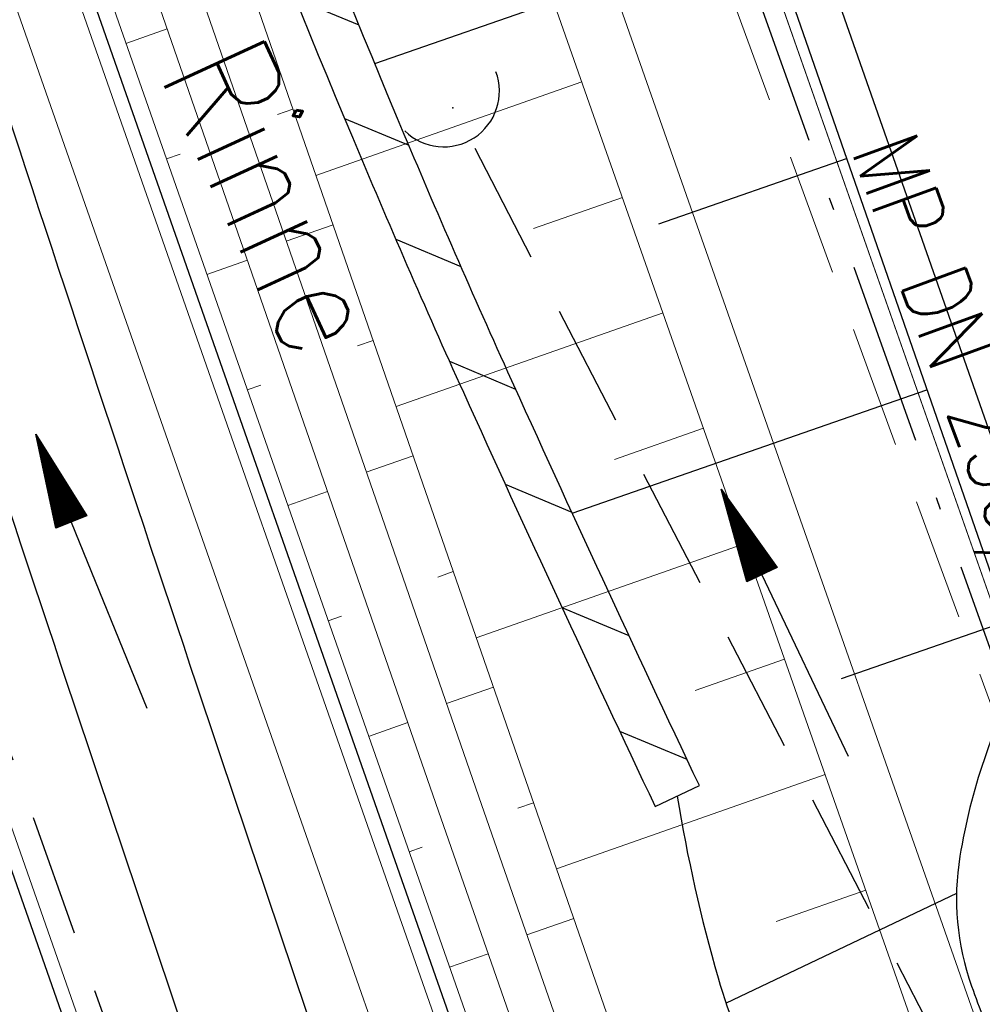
# Model space of a CAD drawing. Extents: x 446740 to 447511, y 442825 to 444215.
# Tile 47 of 94: x 446952 to 446967, y 443853 to 443869. Entities that reach past the tile are written whole.
import ezdxf

# ---------------------------------------------------------------- set-up
doc = ezdxf.new("R2010")
doc.units = 0
doc.header["$LTSCALE"] = 2
doc.header["$MEASUREMENT"] = 0
for name, pattern in [('AUSGEZOGEN', [0]), ('BAB-FM2', [2.6, 1.5, -0.5, 0.1, -0.5]), ('GESTRICH-X2', [1.5, 1, -0.5])]:
    doc.linetypes.add(name, pattern=pattern)
doc.layers.get('0').update_dxf_attribs({"linetype": 'AUSGEZOGEN'})
for name, color, linetype in [('205-GRENZL-BAB', 7, 'AUSGEZOGEN'), ('BAB_FM', 5, 'BAB-FM2'), ('Beschriftung', 7, 'CONTINUOUS'), ('BOESCHG', 250, 'AUSGEZOGEN'), ('DURCHL', 200, 'GESTRICH-X2'), ('FBRTOP', 250, 'AUSGEZOGEN'), ('Hintergrund', 7, 'CONTINUOUS'), ('Hintergrundplan', 7, 'CONTINUOUS'), ('KANAL', 7, 'GESTRICH-X2'), ('MULDE', 250, 'AUSGEZOGEN'), ('NS', 5, 'AUSGEZOGEN'), ('PFEILTOP', 200, 'AUSGEZOGEN'), ('Rinne', 200, 'CONTINUOUS'), ('SCHLITZRINNE', 200, 'AUSGEZOGEN'), ('SCHSYMBOL', 200, 'AUSGEZOGEN'), ('STRASSE', 250, 'AUSGEZOGEN'), ('WEG', 250, 'GESTRICH-X2')]:
    doc.layers.add(name, color=color, linetype=linetype)
doc.styles.add('6', font='txt_____.ttf', dxfattribs={"width": 0.8, "height": 1})
doc.styles.add('ROMANS', font='romans.shx', dxfattribs={"width": 0.8})

# ---------------------------------------------------------------- blocks, each defined once
blk = doc.blocks.new('NOTRUFS')
for p, q in [((-0.7, 0), (-0.357, 0.35)), ((-0.7, 0), (0.7, 0)), ((0.357, -0.35), (0.7, 0))]:
    blk.add_line(p, q)
blk.add_lwpolyline([(-2.143, 4.194), (1.876, 4.194), (1.876, 1.75), (-2.143, 1.75)], close=True)
blk.add_circle((0, 0), 1)
at = {"style": 'ROMANS', "width": 0.8}
blk.add_text('Not', height=1.8, dxfattribs=at).set_placement((-1.982, 2.071))
blk = doc.blocks.new('42')
at = {"color": 0}
blk.add_arc((-0.025, -0.311), 0.91, 12.5363, 167.4637, dxfattribs=at)
blk.add_point((0, 0), dxfattribs=at)
blk = doc.blocks.new('PFEIL2')
at = {"color": 0}
for p, q in [((0.881, -0.271), (0.879, 0.276)), ((0.879, 0.276), (2.429, 0.009)), ((0.911, 0.27), (0.879, 0.265)), ((0.965, 0.261), (0.879, 0.246)), ((1.019, 0.252), (0.879, 0.228)), ((1.073, 0.242), (0.879, 0.209)), ((1.127, 0.233), (0.879, 0.191)), ((1.181, 0.224), (0.879, 0.172)), ((1.235, 0.214), (0.879, 0.154)), ((1.289, 0.205), (0.879, 0.135)), ((1.343, 0.196), (0.879, 0.117)), ((1.397, 0.187), (0.879, 0.098)), ((1.451, 0.177), (0.879, 0.08)), ((1.505, 0.168), (0.879, 0.061)), ((0.88, 0.002), (-2.401, -0.012)), ((1.559, 0.159), (0.88, 0.043)), ((1.613, 0.149), (0.88, 0.024)), ((1.668, 0.14), (0.88, 0.006)), ((1.722, 0.131), (0.88, -0.013)), ((1.776, 0.121), (0.88, -0.031)), ((1.83, 0.112), (0.88, -0.05)), ((1.884, 0.103), (0.88, -0.068)), ((1.938, 0.094), (0.88, -0.087)), ((1.992, 0.084), (0.88, -0.105)), ((2.046, 0.075), (0.88, -0.124)), ((2.1, 0.066), (0.88, -0.142)), ((2.154, 0.056), (0.88, -0.161)), ((2.208, 0.047), (0.88, -0.179)), ((2.262, 0.038), (0.881, -0.198)), ((2.316, 0.029), (0.881, -0.216)), ((2.37, 0.019), (0.881, -0.235)), ((2.424, 0.01), (0.881, -0.253)), ((2.429, 0.009), (0.881, -0.271))]:
    blk.add_line(p, q, dxfattribs=at)

msp = doc.modelspace()

# ---------------------------------------------------------------- hatches: boundary and pattern name
at = {"layer": 'PFEILTOP'}
h = msp.add_hatch(dxfattribs=at)
h.set_pattern_fill('_USER', color=256, scale=1.5, angle=45, style=0, pattern_type=0)
h.set_pattern_definition([(337.271, (446954.8887, 443874.4536), (0.57957, 1.38351), [])])
edge = h.paths.add_edge_path()
edge.add_arc((447346.515, 444037.986), 424.639, 204.34586, 205.35066, ccw=False)
edge.add_arc((447102.617, 443927.627), 156.935, 202.69432, 204.34586, ccw=False)
edge.add_arc((447183.791, 443961.573), 244.921, 199.9809, 202.69432, ccw=False)
edge.add_arc((446933.873, 443870.705), 21.004, 19.9809, 29.3532)
edge.add_arc((446950.5, 443889.665), 6.018, 209.7502, 218.5803)
edge.add_arc((446955.057, 443893.3), 11.848, 218.5803, 226.9013)
edge.add_arc((446951.102, 443889.073), 6.059, 226.9013, 244.1214)
edge.add_arc((446946.201, 443878.971), 5.169, 46.7618, 64.1214, ccw=False)
edge.add_arc((446941.469, 443873.939), 12.076, 39.2459, 46.7618, ccw=False)
edge.add_arc((446945.548, 443877.271), 6.809, 29.3532, 39.2459, ccw=False)
edge.add_arc((446933.873, 443870.705), 20.204, 19.9809, 29.3532, ccw=False)
edge.add_arc((447183.791, 443961.573), 245.721, 199.9809, 202.69432)
edge.add_arc((447102.617, 443927.627), 157.735, 202.69432, 204.34586)
edge.add_arc((447346.515, 444037.986), 425.439, 204.34586, 205.35066)

# ---------------------------------------------------------------- linework, layer by layer
at = {"layer": '205-GRENZL-BAB', "flags": 128}
msp.add_lwpolyline([(446938.808, 443909.082), (447023.182, 443668.438)], dxfattribs=at)
at = {"layer": 'BAB_FM', "flags": 128}
msp.add_lwpolyline([(446979.047, 443951.883), (446940.292, 443938.844), (446939.714, 443937.978), (446944.997, 443921.632), (446968.878, 443854.587)], dxfattribs=at)
at = {"layer": 'BOESCHG'}
for p, q in [((446957.46, 443867.977), (446963.861, 443870.201)), ((446962.103, 443865.356), (446965.174, 443866.423)), ((446965.173, 443866.423), (446965.174, 443866.423)), ((446960.688, 443860.629), (446966.487, 443862.645)), ((446966.485, 443862.644), (446966.487, 443862.645)), ((446965.093, 443857.925), (446967.8, 443858.866)), ((446966.97, 443854.409), (446963.203, 443852.619))]:
    msp.add_line(p, q, dxfattribs=at)
msp.add_lwpolyline([(446931.51, 443963.277), (446968.069, 443858.09)], dxfattribs=at)
msp.add_lwpolyline([(446968.069, 443858.09, 0.082449), (446967.026, 443855.018, 0.126788), (446967.216, 443852.898, 0.013319), (446967.636, 443851.81, 0.006148), (446968.636, 443849.491, 0.033287), (446970.943, 443845.124, 0.029224), (446974.17, 443840.517)], format="xyb", dxfattribs=at)
at = {"layer": 'BOESCHG', "flags": 128}
msp.add_lwpolyline([(446962.406, 443856.003, 0.030449), (446963.074, 443853.034, 0.046622), (446963.803, 443851.182, 0.013099), (446965.629, 443847.796, 0.051372), (446966.203, 443846.998, 0.023312), (446966.772, 443846.415, 0.005327), (446969.401, 443844.01, 0.024502), (446971.293, 443842.476, 0.017141), (446974.17, 443840.517)], format="xyb", dxfattribs=at)
at = {"layer": 'DURCHL'}
msp.add_line((446959.094, 443866.594), (446975.531, 443834.875), dxfattribs=at)
at = {"layer": 'FBRTOP', "color": 0, "const_width": 0.5}
for points in [[(447118.971, 443523.408, 0), (447120.057, 443520.305, 0.000001), (447128.316, 443496.708, -0.000001), (447136.574, 443473.112)], [(446961.367, 443973.726, -0.000008), (446963.147, 443968.64, -0.000007), (446967.276, 443956.841, 0.000013), (446971.405, 443945.042, 0.000013), (446975.535, 443933.245, -0.000019), (446979.664, 443921.447, -0.000006), (446983.793, 443909.648, 0.000004), (446987.922, 443897.849, 0.000002), (447000.31, 443862.454, 0.000002), (447012.697, 443827.06, 0.000004), (447025.085, 443791.665, -0.000006), (447037.473, 443756.271, 0), (447039.084, 443751.668, 0.000003)], [(446950.07, 443969.773, 0.000089), (446952.953, 443961.485, 0.000026), (446968.558, 443916.655, 0.000443), (446969.471, 443914.039, 0.00013), (446975.672, 443896.342, -0.000082), (446985.547, 443868.172, -0.00001), (446990.142, 443855.056, -0.000011), (446994.25, 443843.328, -0.000533), (447001.752, 443821.837, 0.000455), (447010.521, 443796.702, 0.000701), (447018.513, 443773.963, -0.000624), (447027.494, 443748.425, -0.000234), (447028.928, 443744.324, 0.000022), (447043.87, 443701.542, 0.000434), (447045.613, 443696.566, 0.000135), (447051.241, 443680.557)], [(446934.939, 443964.477, -0.000008), (446936.719, 443959.39, -0.000007), (446940.848, 443947.592, 0.000013), (446944.977, 443935.794, 0.000013), (446949.106, 443923.995, -0.000019), (446953.236, 443912.197, -0.000006), (446957.365, 443900.399, 0.000004), (446961.494, 443888.601, 0.000002), (446973.881, 443853.206, 0.000002), (446986.269, 443817.81, 0.000004), (446998.657, 443782.416, -0.000006), (447011.045, 443747.021, -0.000001), (447016.033, 443732.768, 0.000003)]]:
    msp.add_lwpolyline(points, format="xyb", dxfattribs=at)
at = {"layer": 'FBRTOP', "color": 0}
msp.add_lwpolyline([(446964.221, 443974.725, 0.000003), (446967.365, 443965.643, 0.00002), (446968.622, 443962.013, 0.001124), (446976.568, 443939.234, -0.000442), (446996.834, 443881.391), (447012.742, 443835.838, 0.000388), (447024.088, 443803.43, 0.00025), (447041.743, 443753.205)], format="xyb", dxfattribs=at)
at = {"layer": 'FBRTOP', "color": 0, "flags": 128}
msp.add_lwpolyline([(446931.943, 443963.429), (446935.147, 443954.264), (446939.223, 443942.585), (446943.33, 443930.794), (446947.457, 443919.088), (446951.592, 443907.277), (446959.884, 443883.697), (446968.147, 443860.134), (446969.532, 443856.074)], dxfattribs=at)
at = {"layer": 'Hintergrund', "color": 254, "lineweight": 18, "true_color": 0xcccccc}
for p, q in [((446953.393, 443868.304), (446954.068, 443868.541)), ((446960.847, 443867.675), (446956.499, 443866.148)), ((446956.123, 443867.23), (446955.868, 443867.141)), ((446954.054, 443866.417), (446954.277, 443866.495)), ((446961.51, 443865.788), (446960.058, 443865.278)), ((446956.779, 443865.341), (446956.012, 443865.074)), ((446954.716, 443864.529), (446955.379, 443864.762)), ((446962.173, 443863.901), (446957.81, 443862.368)), ((446957.434, 443863.451), (446957.179, 443863.362)), ((446955.377, 443862.642), (446955.596, 443862.719)), ((446962.835, 443862.014), (446961.379, 443861.502)), ((446958.09, 443861.562), (446957.322, 443861.295)), ((446956.038, 443860.754), (446956.69, 443860.983)), ((446963.498, 443860.127), (446959.121, 443858.589)), ((446958.745, 443859.672), (446958.49, 443859.583)), ((446956.699, 443858.867), (446956.915, 443858.942)), ((446964.161, 443858.24), (446962.7, 443857.727)), ((446959.401, 443857.783), (446958.634, 443857.516)), ((446957.361, 443856.979), (446958.001, 443857.204)), ((446964.824, 443856.353), (446960.433, 443854.811)), ((446960.057, 443855.893), (446959.801, 443855.804)), ((446958.022, 443855.092), (446958.234, 443855.166)), ((446965.487, 443854.466), (446964.021, 443853.951)), ((446960.714, 443854.004), (446959.947, 443853.737)), ((446958.683, 443853.204), (446959.314, 443853.425))]:
    msp.add_line(p, q, dxfattribs=at)
for points in [[(446931.127, 443963.143), (446935.752, 443949.918), (446944.508, 443924.8), (446951.196, 443905.817), (446961.721, 443875.748), (446970.434, 443850.942), (446977.309, 443831.13), (446985.117, 443808.885), (446986.607, 443804.627)], [(446928.767, 443962.317), (446933.392, 443949.093), (446942.149, 443923.973), (446948.837, 443904.989), (446959.362, 443874.92), (446968.074, 443850.118), (446974.949, 443830.306), (446982.758, 443808.057), (446984.248, 443803.801)], [(446927.823, 443961.987), (446932.448, 443948.763), (446941.205, 443923.642), (446947.894, 443904.657), (446958.418, 443874.589), (446967.13, 443849.788), (446974.005, 443829.977), (446981.815, 443807.726), (446983.304, 443803.471)], [(446920.891, 443959.56), (446969.752, 443820.101), (446968.065, 443816.669)], [(446915.699, 443957.743), (446967.152, 443810.886)]]:
    msp.add_lwpolyline(points, dxfattribs=at)
for points in [[(446924.217, 443960.724), (446924.339, 443960.344), (446925.837, 443955.571), (446927.122, 443950.723), (446928.798, 443946.012), (446930.379, 443941.268), (446932.009, 443936.542), (446933.601, 443931.801), (446935.372, 443927.124), (446935.7, 443926.102), (446945.181, 443898.773), (446958.291, 443860.982), (446959.93, 443856.258), (446961.573, 443851.536), (446963.22, 443846.815), (446964.869, 443842.095), (446965.847, 443839.304), (446966.685, 443837.433), (446968.423, 443832.743), (446975.129, 443814.03, -0.048938), (446974.989, 443809.593, 0.113003), (446975.807, 443801.512), (446976.063, 443800.822)], [(446922.979, 443960.291), (446944.415, 443898.503), (446957.525, 443860.712), (446959.164, 443855.988), (446960.807, 443851.267), (446962.453, 443846.546), (446964.102, 443841.827), (446965.756, 443837.108), (446967.413, 443832.39), (446971.979, 443819.389, -0.068029), (446973.104, 443813.896, -0.048999), (446972.975, 443809.85, 0.113451), (446973.894, 443800.834), (446974.159, 443800.117)], [(446973.503, 443799.874), (446973.234, 443800.599, -0.113568), (446972.281, 443809.941, 0.117419), (446971.319, 443819.157), (446966.753, 443832.158), (446965.096, 443836.876), (446963.442, 443841.595), (446961.793, 443846.315), (446960.146, 443851.036), (446958.503, 443855.758), (446956.864, 443860.482), (446943.754, 443898.273), (446922.318, 443960.06)], [(446972.481, 443799.529), (446971.97, 443801.003, -0.118953), (446971.098, 443810.826, 0.125853), (446970.293, 443820.069), (446921.363, 443959.725, 0.414457)], [(446919.947, 443959.23), (446968.302, 443821.214, -0.227664), (446967.728, 443816.05, 0.227694), (446967.152, 443810.886)]]:
    msp.add_lwpolyline(points, format="xyb", dxfattribs=at)
at = {"layer": 'Hintergrundplan', "color": 254, "lineweight": 18, "true_color": 0xcccccc}
for p, q in [((446961.721, 443875.748), (446970.434, 443850.942)), ((446953.393, 443868.304), (446954.068, 443868.541)), ((446960.847, 443867.675), (446956.499, 443866.148)), ((446956.123, 443867.23), (446955.868, 443867.141)), ((446954.054, 443866.417), (446954.277, 443866.495)), ((446961.51, 443865.788), (446960.058, 443865.278)), ((446956.779, 443865.341), (446956.012, 443865.074)), ((446954.716, 443864.529), (446955.379, 443864.762)), ((446962.173, 443863.901), (446957.81, 443862.368)), ((446957.434, 443863.451), (446957.179, 443863.362)), ((446955.377, 443862.642), (446955.596, 443862.719)), ((446962.835, 443862.014), (446961.379, 443861.502)), ((446958.09, 443861.562), (446957.322, 443861.295)), ((446956.038, 443860.754), (446956.69, 443860.983)), ((446963.498, 443860.127), (446959.121, 443858.589)), ((446958.745, 443859.672), (446958.49, 443859.583)), ((446956.699, 443858.867), (446956.915, 443858.942)), ((446964.161, 443858.24), (446962.7, 443857.727)), ((446959.401, 443857.783), (446958.634, 443857.516)), ((446957.361, 443856.979), (446958.001, 443857.204)), ((446964.824, 443856.353), (446960.433, 443854.811)), ((446960.057, 443855.893), (446959.801, 443855.804)), ((446958.022, 443855.092), (446958.234, 443855.166)), ((446965.487, 443854.466), (446964.021, 443853.951)), ((446960.714, 443854.004), (446959.947, 443853.737)), ((446958.683, 443853.204), (446959.314, 443853.425))]:
    msp.add_line(p, q, dxfattribs=at)
for points in [[(446928.767, 443962.317), (446933.392, 443949.093), (446942.149, 443923.973), (446948.837, 443904.989), (446959.362, 443874.92), (446968.074, 443850.118), (446974.949, 443830.306), (446982.758, 443808.057), (446984.248, 443803.801)], [(446927.823, 443961.987), (446932.448, 443948.763), (446941.205, 443923.642), (446947.894, 443904.657), (446958.418, 443874.589), (446967.13, 443849.788), (446974.005, 443829.977), (446981.815, 443807.726), (446983.304, 443803.471)], [(446920.891, 443959.56), (446969.752, 443820.101), (446968.065, 443816.669)], [(446915.699, 443957.743), (446967.152, 443810.886)]]:
    msp.add_lwpolyline(points, dxfattribs=at)
for points in [[(446924.217, 443960.724), (446924.339, 443960.344), (446925.837, 443955.571), (446927.122, 443950.723), (446928.798, 443946.012), (446930.379, 443941.268), (446932.009, 443936.542), (446933.601, 443931.801), (446935.372, 443927.124), (446935.7, 443926.102), (446945.181, 443898.773), (446958.291, 443860.982), (446959.93, 443856.258), (446961.573, 443851.536), (446963.22, 443846.815), (446964.869, 443842.095), (446965.847, 443839.304), (446966.685, 443837.433), (446968.423, 443832.743), (446975.129, 443814.03, -0.048938), (446974.989, 443809.593, 0.113003), (446975.807, 443801.512), (446976.063, 443800.822)], [(446922.979, 443960.291), (446944.415, 443898.503), (446957.525, 443860.712), (446959.164, 443855.988), (446960.807, 443851.267), (446962.453, 443846.546), (446964.102, 443841.827), (446965.756, 443837.108), (446967.413, 443832.39), (446971.979, 443819.389, -0.068029), (446973.104, 443813.896, -0.048999), (446972.975, 443809.85, 0.113451), (446973.894, 443800.834), (446974.159, 443800.117)], [(446973.503, 443799.874), (446973.234, 443800.599, -0.113568), (446972.281, 443809.941, 0.117419), (446971.319, 443819.157), (446966.753, 443832.158), (446965.096, 443836.876), (446963.442, 443841.595), (446961.793, 443846.315), (446960.146, 443851.036), (446958.503, 443855.758), (446956.864, 443860.482), (446943.754, 443898.273), (446922.318, 443960.06)], [(446972.481, 443799.529), (446971.97, 443801.003, -0.118953), (446971.098, 443810.826, 0.125853), (446970.293, 443820.069), (446921.363, 443959.725, 0.414457)], [(446919.947, 443959.23), (446968.302, 443821.214, -0.227664), (446967.728, 443816.05, 0.227694), (446967.152, 443810.886)]]:
    msp.add_lwpolyline(points, format="xyb", dxfattribs=at)
at = {"layer": 'KANAL', "color": 92, "lineweight": 9, "true_color": 0x00b400}
msp.add_line((446976.287, 443833.578, 453.34), (446957.435, 443885.082, 452.86), dxfattribs=at)
at = {"layer": 'KANAL'}
for p, q in [((446944.844, 443875.438), (446962.125, 443826.813)), ((446959.094, 443866.594), (446975.531, 443834.875))]:
    msp.add_line(p, q, dxfattribs=at)
at = {"layer": 'MULDE'}
for points in [[(446950.228, 443882.252, 0.04582), (446948.791, 443880.251, 0.087376), (446947.941, 443877.974, 0.02973), (446947.507, 443874.479, 0.075769), (446947.65, 443872.843, 0.019142), (446948.681, 443869.213, 0.00323), (446955.605, 443848.426, 0.002108), (446974.71, 443793.048, 0.009418), (446979.284, 443780.719, 0.012166), (446982.354, 443773.426, 0.02146), (446984.395, 443769.365, 0.018846), (446984.853, 443768.611, 0.001561), (446990.251, 443760.497, 0.020586), (446995.86, 443752.827, 0.007314), (446999.857, 443747.956, 0.015038)], [(446951.474, 443880.625, 0.036809), (446950.515, 443879.238, 0.087376), (446949.907, 443877.61, 0.02973), (446949.503, 443874.351, 0.075769), (446949.594, 443873.315, 0.019142), (446950.583, 443869.833, 0.00323), (446957.499, 443849.07, 0.002108), (446976.598, 443793.708, 0.009418), (446981.146, 443781.449, 0.012166), (446984.178, 443774.247, 0.02146), (446986.141, 443770.339, 0.018846), (446986.521, 443769.714, 0.001561), (446991.913, 443761.611, 0.020586), (446997.424, 443754.073, 0.015038), (447005.717, 443744.279, 0.015038)]]:
    msp.add_lwpolyline(points, format="xyb", dxfattribs=at)
at = {"layer": 'Rinne'}
for points in [[(446948.049, 443883.839, 0.019077), (446948.457, 443883.622, -0.07589), (446949.742, 443882.737, -0.032806), (446950.822, 443881.579, -0.043192), (446951.483, 443880.609, -0.040917), (446952.861, 443877.609, 0.01184), (446957.095, 443866.771, 0.007206), (446958.909, 443862.602, 0.004384), (446962.045, 443855.832, 0.004384)], [(446962.767, 443856.174, -0.004384), (446959.638, 443862.932, -0.007206), (446957.833, 443867.079, -0.01184), (446953.613, 443877.882, 0.040917), (446952.181, 443881.001, 0.043192)]]:
    msp.add_lwpolyline(points, format="xyb", dxfattribs=at)
at = {"layer": 'Rinne', "flags": 128}
msp.add_lwpolyline([(446962.045, 443855.832), (446962.767, 443856.174)], dxfattribs=at)
at = {"layer": 'SCHLITZRINNE'}
msp.add_lwpolyline([(446946.636, 443968.571, 0.000016), (446947.849, 443965.085, 0.000199), (446950.544, 443957.352, 0.000027), (446955.553, 443942.997, 0.000044), (446958.667, 443934.078, 0.000101), (446962.051, 443924.393, 0.000084), (446966.153, 443912.669, 0.000975), (446970.092, 443901.486, -0.001001), (446974.031, 443890.303, -0.000613), (446978.162, 443878.453, 0.000574), (446982.293, 443866.603, 0.000043), (446985.962, 443856.119, 0.000041), (446989.821, 443845.1, 0.000098), (446990.721, 443842.532, -0.000006), (447006.522, 443797.477, -0.000336), (447009.233, 443789.73, -0.000126), (447016.458, 443769.022)], format="xyb", dxfattribs=at)
at = {"layer": 'STRASSE'}
for points in [[(447062.812, 443984.485, 0.000031), (447067.774, 443953.189, 0.000135), (447068.931, 443945.908, 0.000002), (447074.525, 443910.767, 0.000014), (447075.333, 443905.695, 0.000003), (447075.577, 443904.158, 0.000002), (447075.88, 443902.258, 0.000405)], [(447056.172, 444006.907, 0.000256), (447057.959, 443995.782, 0.000007), (447066.417, 443943.312, -0.000072), (447067.235, 443938.233, -0.000506), (447069.899, 443921.568, 0.000383), (447073.414, 443899.55, 0.002551), (447074.205, 443894.777, 0.000503), (447078.363, 443870.591, 0.006787), (447082.529, 443848.311, 0.026597), (447083.97, 443842.705, 0.011408), (447085.657, 443837.742, 0.003012), (447092.583, 443819.14, 0.000539), (447102.034, 443794.298, 0.00389), (447103.374, 443790.868, 0.002567), (447104.913, 443787.074, -0.001252), (447108.088, 443779.304, -0.003407), (447110.594, 443773.006, -0.003634)], [(446963.395, 443791.048, 0.000903), (446963.475, 443790.95, 0.008098), (446964.815, 443789.354, 0.044964), (446965.487, 443788.707, 0.04079), (446966.339, 443788.131, 0.158037), (446967.576, 443787.881, 0.469329), (446967.853, 443788.304, 0.009198), (446967.52, 443789.322, 0.000223), (446952.986, 443831.009, 0.000004), (446936.423, 443878.447, -0.000017), (446932.249, 443890.404, -0.0013), (446927.963, 443902.785, 0.001293), (446923.656, 443915.228, 0.025648), (446922.292, 443918.574, 0.024383), (446920.513, 443921.932, 0.071691), (446919.532, 443923.147, 0.016707), (446914.498, 443927.52, 0.052871), (446911.116, 443929.717, 0.037612), (446905.892, 443931.897)]]:
    msp.add_lwpolyline(points, format="xyb", dxfattribs=at)
msp.add_lwpolyline([(446978.811, 443777.804), (446977.838, 443779.92), (446953.977, 443847.794), (446944.372, 443875.211)], dxfattribs=at)
at = {"layer": 'WEG', "flags": 128}
msp.add_lwpolyline([(446976.819, 443622.809, 0.003478), (446990.635, 443633.804, 0.004455), (447000.398, 443641.83, 0.000244), (447009.149, 443649.163, 0.00383), (447009.702, 443649.634, 0.029535), (447011.872, 443651.748, 0.030309), (447013.725, 443654.045, 0.044337), (447014.902, 443656.056, 0.024922), (447016.481, 443659.884, 0.020172), (447017.405, 443662.859, 0.030072), (447017.821, 443664.908, 0.045014), (447017.963, 443667.723, 0.03518), (447017.568, 443671.304, 0.019616), (447016.56, 443675.826, 0.016896), (447015.009, 443680.976, 0.009595), (447013.503, 443685.161, 0.006158), (447010.953, 443691.603, 0.021057), (447006.381, 443701.537, 0.034412), (447002.925, 443707.273, 0.024481), (446996.978, 443714.936, 0.010018), (446981.195, 443732.608, 0.000195), (446953.17, 443762.726, 0.000666), (446944.962, 443771.517, 0.000046), (446941.056, 443775.688, 0.000009), (446922.08, 443795.949, 0.001109), (446881.764, 443838.802, 0.00487), (446872.464, 443848.453, 0.033993), (446870.176, 443850.485, 0.027932), (446867.108, 443852.595, 0.056779), (446865.132, 443853.509, 0.044375), (446862.423, 443854.146, 0.066457), (446859.151, 443854.177, 0.07715), (446856.435, 443853.405, 0.026945), (446855.343, 443852.829, 0.005039), (446849.713, 443849.386, 0.024312), (446844.157, 443845.523, 0.01939), (446837.642, 443840.09)], format="xyb", dxfattribs=at)

# ---------------------------------------------------------------- block references
at = {"layer": 'NS', "rotation": 287.4873819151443}
msp.add_blockref('NOTRUFS', (446968.652, 443852.811), dxfattribs=at)
at = {"layer": 'PFEILTOP'}
for p, rotation in [((446952.829, 443859.666), 111.8050496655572), ((446964.166, 443858.824), 115.1617302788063)]:
    msp.add_blockref('PFEIL2', p, dxfattribs=dict(at, rotation=rotation))
at = {"layer": 'SCHSYMBOL', "rotation": 213.0005496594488}
msp.add_blockref('42', (446958.737, 443867.25), dxfattribs=at)

# ---------------------------------------------------------------- texts
at = {"layer": 'Beschriftung', "color": 92, "true_color": 0x00b400, "insert": (446966.275, 443866.938), "char_height": 1.1, "attachment_point": 1, "rotation": 290.1038, "line_spacing_factor": 0.959981, "style": '6'}
msp.add_mtext('MP DN 250/ 54.85m', dxfattribs=at)
at = {"layer": 'Rinne', "style": 'ROMANS', "width": 0.8}
msp.add_text('Rinne', height=1.8, rotation=294.7124, dxfattribs=at).set_placement((446953.922, 443867.808))

doc.saveas('drawing.dxf')
